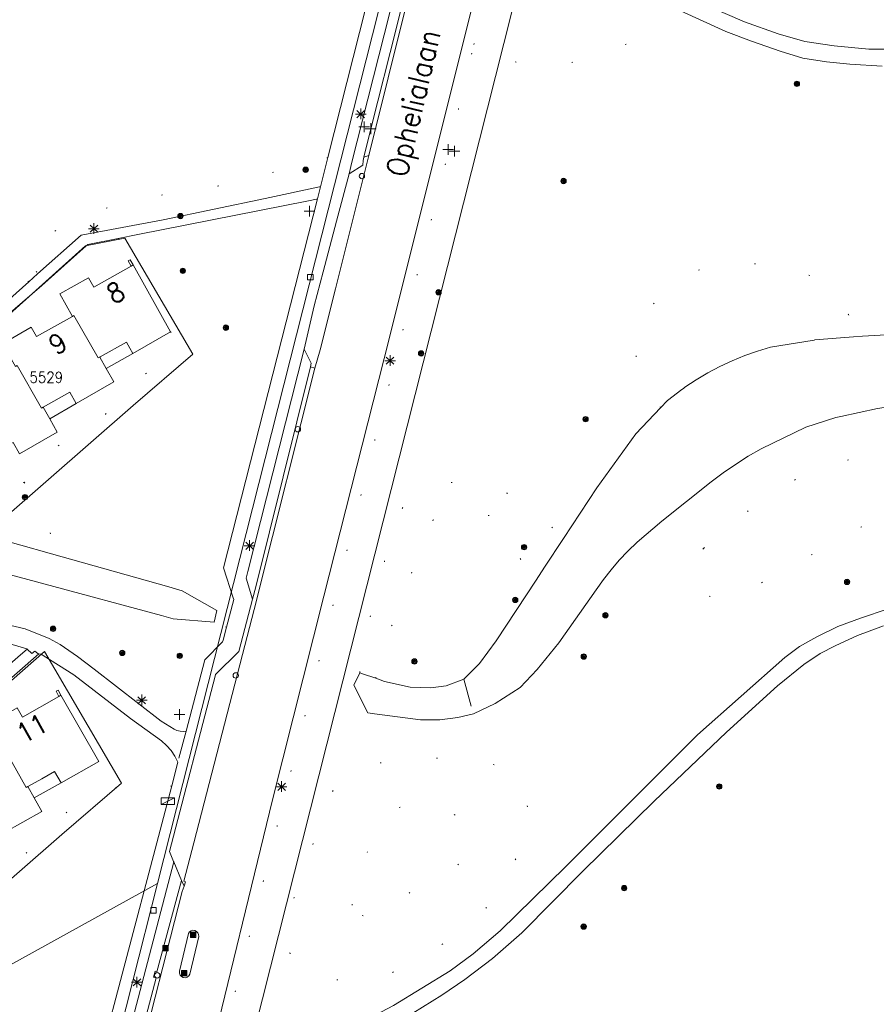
# Model space of a CAD drawing. Header units: metres. Extents: x 3 to 114181, y 112716 to 476231.
# Tile 75 of 90: x 112793 to 112873, y 475713 to 475804. Entities that reach past the tile are written whole.
import ezdxf
from ezdxf.enums import TextEntityAlignment as Align

# ---------------------------------------------------------------- set-up
doc = ezdxf.new("R2010")
doc.units = ezdxf.units.M
doc.header["$MEASUREMENT"] = 0
for name, pattern in [('DGN Style 1', [5.201608, 0.008655, -5.192953]), ('DGN Style 3', [12.11689, 8.654921, -3.461969]), ('DGN Style 5', [6.058445, 2.596476, -3.461969])]:
    doc.linetypes.add(name, pattern=pattern)
for name, color, linetype, lineweight in [('Cultuurscheiding BGT', 3, 'DGN Style 1', 0), ('Functie scheiding WGD BGT', 7, 'DGN Style 5', 0), ('Functie scheiding WTD BGT', 5, 'DGN Style 5', 0), ('Kadasterperceelnummers', 14, 'Continuous', 0), ('Kadasterpercelen', 14, 'Continuous', 13), ('Kant algemeen verharding BGT', 7, 'Continuous', 0), ('Kant water BGT', 4, 'Continuous', 0), ('Luifel H1 BGT', 1, 'DGN Style 3', 13), ('Muur BGT', 1, 'Continuous', 13), ('Pand BGT', 7, 'Continuous', 13), ('Symbool Boom BGT', 3, 'Continuous', 0), ('Symbool Inspectieput BGT', 5, 'Continuous', 0), ('Symbool Kast BGT', 7, 'Continuous', 0), ('Symbool Kolk BGT', 5, 'Continuous', 0), ('Symbool Lichtmast BGT', 7, 'Continuous', 0), ('Symbool Paal - Steen BGT', 7, 'Continuous', 0), ('Symbool Verkeersbordpaal BGT', 7, 'Continuous', 0), ('Tekst Nummeraanduidingsreeks BGT', 7, 'Continuous', 0), ('Tekst ORL Straatnaam BGT', 3, 'Continuous', 0), ('Tussenmuur BGT', 7, 'Continuous', 13), ('Walbescherming BGT', 5, 'Continuous', 13)]:
    doc.layers.add(name, color=color, linetype=linetype, lineweight=lineweight)
doc.styles.add('Style-STANDARD', font='STANDARD.shx')

# ---------------------------------------------------------------- blocks, each defined once
blk = doc.blocks.new('CELQ70')
at = {"layer": 'Symbool Kast BGT'}
for p, q in [((-0.0625, 0.031), (0.0625, 0.031)), ((-0.0625, -0.031), (-0.0625, 0.031)), ((-0.0625, -0.031), (0.0625, 0.031)), ((0.0625, -0.031), (0.0625, 0.031)), ((-0.0625, -0.031), (0.0625, -0.031))]:
    blk.add_line(p, q, dxfattribs=at)
blk = doc.blocks.new('CELQ21')
at = {"layer": 'Symbool Lichtmast BGT'}
for p, q in [((-0.05, 0), (0.05, 0)), ((0.0354, -0.0336), (-0.0354, 0.0336)), ((0.0354, 0.0336), (-0.0354, -0.0336)), ((-0.0001, 0.0526), (0, -0.0474))]:
    blk.add_line(p, q, dxfattribs=at)
blk = doc.blocks.new('CELQ30')
at = {"layer": 'Symbool Verkeersbordpaal BGT'}
for p, q in [((-0.05, 0), (0.05, 0)), ((0, 0.05), (0, -0.05))]:
    blk.add_line(p, q, dxfattribs=at)
blk = doc.blocks.new('CELQ20')
at = {"layer": 'Symbool Paal - Steen BGT', "flags": 128}
for points in [[(-0.025, -0.025), (-0.025, 0.025), (0.025, 0.025), (0.025, -0.025)], [(-0.018, -0.018), (-0.018, 0.018), (0.018, 0.018), (0.018, -0.018)], [(-0.011, -0.011), (-0.011, 0.011), (0.011, 0.011), (0.011, -0.011)], [(-0.0041, -0.0041), (-0.0041, 0.0041), (0.0041, 0.0041), (0.0041, -0.0041)]]:
    blk.add_lwpolyline(points, close=True, dxfattribs=at)
blk = doc.blocks.new('CELQ72')
at = {"layer": 'Symbool Inspectieput BGT', "flags": 128}
blk.add_lwpolyline([(0.025, 0.025), (-0.025, 0.025), (-0.025, -0.025), (0.025, -0.025)], close=True, dxfattribs=at)
blk = doc.blocks.new('CELQ24_1')
at = {"layer": 'Symbool Kolk BGT'}
blk.add_circle((0, 0), 0.025, dxfattribs=at)
blk = doc.blocks.new('CELA07')
at = {"layer": 'Symbool Boom BGT'}
for radius in [0.025, 0.018, 0.011, 0.00407]:
    blk.add_circle((0, 0), radius, dxfattribs=at)

msp = doc.modelspace()

# ---------------------------------------------------------------- linework, layer by layer
at = {"layer": 'Cultuurscheiding BGT', "flags": 128}
for points in [[(112839.407, 475817.608), (112838.748, 475814.912), (112837.595, 475810.066), (112835.501, 475801.269)], [(112853.308, 475806.05), (112853.268, 475805.937), (112852.853, 475805.204), (112852.378, 475804.508), (112851.847, 475803.853), (112851.263, 475803.246), (112850.631, 475802.688), (112849.955, 475802.186), (112849.239, 475801.741), (112848.489, 475801.357), (112847.71, 475801.037), (112846.906, 475800.783), (112846.084, 475800.596), (112845.25, 475800.479), (112844.287, 475800.332), (112843.317, 475800.239), (112842.344, 475800.201), (112841.37, 475800.218), (112840.398, 475800.289), (112835.501, 475801.269)], [(112835.501, 475801.269), (112832.836, 475790.073), (112827.185, 475768.076), (112811.458, 475705.901)], [(112822.119, 475791.558), (112818.896, 475791.044), (112815.539, 475789.505), (112803.913, 475787.623), (112798.354, 475785.834), (112795.363, 475783.8), (112794.115, 475782.545), (112794.896, 475781.13), (112795.112, 475780.74)], [(112802.608, 475784.027), (112803.718, 475782.049)], [(112853.062, 475768.274), (112850.833, 475772.541), (112850.794, 475773.248), (112850.822, 475773.955), (112850.917, 475774.656), (112851.077, 475775.345), (112851.302, 475776.016), (112851.589, 475776.663), (112851.936, 475777.28), (112852.339, 475777.861), (112852.796, 475778.402), (112853.352, 475778.997), (112853.957, 475779.543), (112854.606, 475780.035), (112855.294, 475780.471), (112856.017, 475780.847), (112856.769, 475781.161), (112857.545, 475781.409), (112858.339, 475781.591), (112859.145, 475781.706), (112859.959, 475781.751), (112860.773, 475781.728), (112865.067, 475781.55), (112867.214, 475780.439), (112867.839, 475780.111), (112868.426, 475779.717), (112868.965, 475779.261), (112869.453, 475778.75), (112869.882, 475778.189), (112870.248, 475777.585), (112870.546, 475776.944), (112870.773, 475776.276), (112870.926, 475775.586), (112871.004, 475774.884)], [(112794.282, 475780.003), (112793.964, 475780.287), (112793.676, 475780.544), (112791.743, 475780.043), (112788.92, 475777.76), (112786.849, 475775.532), (112786.312, 475774.954), (112785.517, 475774.622)], [(112807.47, 475775.359), (112808.121, 475774.198), (112804.576, 475770.887), (112801.409, 475767.688), (112796.701, 475764.518), (112793.867, 475761.347)], [(112857.084, 475755.216), (112857.438, 475755.518), (112862.858, 475760.069), (112866.267, 475761.973), (112870.617, 475763.453), (112871.151, 475763.53), (112871.691, 475763.53), (112872.225, 475763.453), (112872.743, 475763.301), (112873.234, 475763.077), (112873.689, 475762.785), (112874.097, 475762.432), (112874.45, 475762.024), (112874.562, 475761.507), (112874.604, 475760.98), (112874.574, 475760.452), (112874.474, 475759.932), (112874.304, 475759.431), (112874.068, 475758.958), (112873.771, 475758.52), (112873.417, 475758.127), (112860.001, 475750.639), (112859.567, 475750.511), (112859.118, 475750.449), (112858.666, 475750.453), (112858.219, 475750.524), (112857.787, 475750.66), (112857.38, 475750.858), (112857.006, 475751.113), (112856.674, 475751.421), (112856.391, 475751.774), (112856.245, 475752.216), (112856.165, 475752.674), (112856.155, 475753.139), (112856.212, 475753.601), (112856.338, 475754.049), (112856.528, 475754.474), (112856.778, 475754.865), (112857.084, 475755.216)], [(112793.867, 475761.347), (112791.432, 475761.211)], [(112793.867, 475761.347), (112794.465, 475760.174), (112797.403, 475754.411)], [(112825.075, 475743.628), (112826.248, 475749.854), (112828.599, 475758.465), (112829.169, 475759.075), (112829.79, 475759.632), (112830.458, 475760.132), (112831.167, 475760.571), (112831.913, 475760.947), (112832.688, 475761.255), (112833.578, 475761.333), (112834.471, 475761.339), (112835.362, 475761.275), (112836.245, 475761.141), (112837.114, 475760.937), (112837.965, 475760.665), (112838.791, 475760.327), (112839.588, 475759.924), (112840.351, 475759.459), (112841.074, 475758.935), (112841.754, 475758.356), (112844.026, 475756.113)], [(112826.559, 475743.11), (112826.622, 475744.329), (112826.793, 475746.105), (112826.991, 475746.806), (112828.239, 475748.235), (112828.812, 475749.262), (112829.309, 475751.015), (112830.526, 475754.87), (112831.422, 475757.124), (112831.92, 475757.85), (112833.57, 475758.329), (112836.222, 475758.435), (112837.899, 475758.089), (112838.752, 475756.865), (112839.355, 475755.765), (112840.395, 475753.365), (112841.489, 475752.25)], [(112812.679, 475747.864), (112811.523, 475748.328)], [(112822.936, 475715.055), (112823.773, 475714.985), (112824.612, 475714.982), (112825.449, 475715.045), (112826.278, 475715.176), (112827.094, 475715.372), (112827.892, 475715.633), (112831.303, 475717.313), (112834.467, 475719.64), (112836.832, 475721.748), (112840.779, 475728.289), (112840.871, 475728.962), (112840.895, 475729.641), (112840.85, 475730.319), (112840.737, 475730.989), (112840.556, 475731.645), (112840.31, 475732.278), (112840.001, 475732.883), (112839.632, 475733.454), (112838.416, 475734.901), (112836.767, 475735.218), (112835.106, 475735.456), (112833.435, 475735.615), (112831.758, 475735.695), (112830.604, 475735.677), (112829.452, 475735.601), (112828.305, 475735.467), (112827.167, 475735.275), (112826.04, 475735.026), (112825.415, 475734.812), (112824.814, 475734.538), (112824.243, 475734.205), (112823.708, 475733.818), (112823.215, 475733.379), (112822.767, 475732.893), (112822.369, 475732.366), (112818.962, 475722.705), (112818.341, 475717.776), (112820.498, 475715.663), (112821.294, 475715.396), (112822.108, 475715.193), (112822.936, 475715.055)], [(112807.582, 475733.102), (112807.157, 475732.998), (112805.298, 475732.542), (112803.156, 475733.049), (112803.044, 475733.031), (112802.386, 475732.921), (112800.543, 475732.615), (112798.978, 475731.791), (112791.399, 475724.184), (112790.868, 475724.657), (112786.705, 475722.32), (112784.737, 475721.334)], [(112824.381, 475721.998), (112824.164, 475723.596), (112824.489, 475724.684), (112825.536, 475726.513), (112826.843, 475728.693), (112827.306, 475729.886), (112827.759, 475730.483), (112828.876, 475731.154), (112829.81, 475731.272), (112831.487, 475731.215), (112832.587, 475730.998), (112833.748, 475730.501), (112834.341, 475730.12), (112834.802, 475729.673), (112835.041, 475729.124), (112835.074, 475728.598), (112835.036, 475727.494), (112834.777, 475726.892), (112834.566, 475726.305), (112834.2, 475725.745), (112833.635, 475725.345), (112832.937, 475725.063), (112832.522, 475724.821), (112831.486, 475724.322), (112830.776, 475724.089), (112829.726, 475723.17), (112829.123, 475722.671), (112828.581, 475721.946), (112828.369, 475721.522), (112827.714, 475721.127), (112827.292, 475720.99), (112826.392, 475720.909), (112825.612, 475720.952), (112824.807, 475721.158), (112824.381, 475721.998)]]:
    msp.add_lwpolyline(points, dxfattribs=at)
at = {"layer": 'Functie scheiding WGD BGT', "flags": 128}
for points in [[(112821.432, 475788.847), (112821.148, 475787.716)], [(112820.498, 475772.099), (112820.887, 475771.952)], [(112795.219, 475745.388), (112795.124, 475745.403), (112794.849, 475745.625), (112794.565, 475745.41), (112794.141, 475745.829)], [(112808.938, 475738.191), (112808.157, 475735.31)]]:
    msp.add_lwpolyline(points, dxfattribs=at)
at = {"layer": 'Functie scheiding WTD BGT', "flags": 128}
msp.add_lwpolyline([(112834.771, 475743.033), (112835.654, 475739.788)], dxfattribs=at)
at = {"layer": 'Kadasterpercelen', "linetype": 'Continuous', "flags": 128}
for points in [[(112816.862, 475623.858), (112850.339, 475641.506), (112873.044, 475654.252), (112978.531, 475714.742), (112841.472, 475834.292), (112841.777, 475832.966), (112842.423, 475827.799), (112842.557, 475823.035), (112842.324, 475819.441), (112841.76, 475815.722), (112840.721, 475811.052), (112795.803, 475633.228), (112794.697, 475629.32)], [(112803.234, 475784.061), (112809.542, 475773.275), (112803.998, 475768.48), (112792.167, 475758.171), (112784.805, 475771.189), (112787.853, 475772.833), (112799.556, 475783.346)], [(112795.743, 475745.593), (112802.896, 475733.362), (112797.352, 475728.567), (112785.521, 475718.258), (112778.58, 475730.53)], [(112806.259, 475724.003), (112725.999, 475679.639), (112718.45, 475673.095), (112717.406, 475674.889), (112710.12, 475670.862), (112717.373, 475657.779), (112719.705, 475659.108), (112801.611, 475705.652)]]:
    msp.add_lwpolyline(points, close=True, dxfattribs=at)
for points in [[(112783.782, 475635.263), (112797.347, 475688.818), (112801.611, 475705.652), (112806.259, 475724.003), (112829.215, 475814.632)], [(112840.721, 475811.052), (112795.803, 475633.228), (112794.697, 475629.32), (112793.755, 475625.994), (112792.093, 475620.949)]]:
    msp.add_lwpolyline(points, dxfattribs=at)
at = {"layer": 'Kant algemeen verharding BGT', "flags": 128}
for points in [[(112809.799, 475702.625), (112810.852, 475706.668), (112816.96, 475731.811), (112821.732, 475750.766), (112827.354, 475772.854), (112832.337, 475792.821), (112835.818, 475806.771), (112837.192, 475812.482), (112837.903, 475815.723), (112838.227, 475817.468), (112838.755, 475825.686)], [(112831.454, 475824.926), (112831.55, 475823.408), (112831.606, 475821.889), (112831.622, 475820.368), (112831.301, 475817.274), (112830.914, 475814.187), (112830.491, 475811.296), (112830.016, 475808.842), (112829.505, 475806.197), (112825.906, 475791.769)], [(112824.081, 475790.052), (112824.245, 475790.715), (112824.352, 475791.136), (112827.849, 475804.942), (112828.318, 475806.935), (112828.764, 475808.934), (112829.267, 475811.326), (112829.736, 475813.725), (112830.038, 475815.649), (112830.272, 475817.582), (112830.437, 475819.523)], [(112830.437, 475819.523), (112830.974, 475819.518), (112831.185, 475819.516), (112830.88, 475816.941), (112830.546, 475814.37), (112830.041, 475810.868), (112829.67, 475808.867), (112829.106, 475806.19), (112828.467, 475803.529), (112826.188, 475794.612), (112825.47, 475791.591)], [(112822.119, 475791.558), (112825.656, 475805.521)], [(112857.287, 475805.75), (112860.883, 475804.177), (112863.987, 475803.089), (112866.47, 475802.356), (112869.211, 475801.95), (112872.424, 475801.662), (112880.655, 475801.635)], [(112873.673, 475800.073), (112870.656, 475800.264), (112868.487, 475800.462), (112866.284, 475800.822), (112864.177, 475801.476), (112861.531, 475802.404), (112859.145, 475803.301), (112854.911, 475805.213)], [(112820.887, 475771.952), (112821.395, 475773.684), (112822.806, 475779.34), (112825.906, 475791.769), (112825.47, 475791.591), (112825.401, 475791.301), (112825.359, 475790.858), (112824.081, 475790.052), (112822.914, 475785.641), (112821.681, 475780.938), (112820.85, 475777.769), (112819.896, 475773.726), (112820.559, 475772.438), (112820.498, 475772.099)], [(112795.112, 475780.74), (112799.158, 475784.328), (112806.803, 475785.762), (112816.269, 475787.758), (112821.326, 475788.825), (112821.432, 475788.847), (112822.119, 475791.558)], [(112812.679, 475747.864), (112813.354, 475750.449), (112813.308, 475750.589), (112812.395, 475753.39), (112821.148, 475787.716), (112821.041, 475787.695), (112820.309, 475787.549), (112804.431, 475784.39), (112802.608, 475784.027)], [(112786.215, 475772.16), (112787.131, 475772.665), (112787.817, 475773.049), (112795.485, 475779.657), (112799.33, 475783.109), (112799.782, 475783.465), (112802.586, 475784.023), (112802.608, 475784.027)], [(112794.282, 475780.003), (112795.112, 475780.74)], [(112785.517, 475774.622), (112785.447, 475773.435), (112785.719, 475773.065), (112785.739, 475773.029), (112787.036, 475773.631), (112787.219, 475773.717), (112794.282, 475780.003)], [(112803.897, 475706.384), (112803.808, 475706.409), (112802.778, 475706.692), (112802.714, 475706.71), (112807.769, 475726.043), (112807.756, 475726.075), (112807.374, 475726.984), (112811.617, 475743.317), (112811.656, 475743.467), (112813.816, 475745.594), (112815.113, 475750.468), (112814.521, 475752.415), (112814.678, 475753.038), (112819.896, 475773.726)], [(112820.887, 475771.952), (112815.656, 475751.134), (112815.461, 475750.357), (112814.162, 475745.328), (112809.63, 475727.788), (112808.712, 475724.234), (112808.852, 475724.18), (112808.729, 475723.762), (112808.567, 475723.264), (112804.247, 475706.403)], [(112820.498, 475772.099), (112815.402, 475751.629), (112815.113, 475750.468)], [(112784.828, 475749.839), (112786.338, 475749.466), (112793.937, 475747.723), (112796.168, 475746.803), (112797.211, 475746.245), (112798.812, 475745.131), (112800.367, 475743.954), (112806.592, 475739.133), (112807.802, 475738.375), (112808.069, 475738.254), (112808.354, 475738.181), (112808.646, 475738.16), (112808.938, 475738.191), (112810.654, 475744.82), (112812.321, 475746.495), (112812.361, 475746.648), (112812.679, 475747.864)], [(112811.458, 475705.901), (112811.727, 475705.801), (112812.012, 475705.766), (112812.31, 475705.804), (112814.518, 475706.529), (112819.368, 475708.516), (112824.212, 475710.569), (112828.207, 475712.649), (112833.5, 475715.879), (112835.641, 475717.458), (112838.153, 475719.61), (112844.258, 475725.6), (112856.483, 475737.857), (112864.617, 475745.05), (112865.996, 475746.054), (112867.604, 475746.961), (112869.553, 475747.919), (112871.651, 475748.699), (112874.237, 475749.58)], [(112873.807, 475747.996), (112871.368, 475747.1), (112869.304, 475746.125), (112867.924, 475745.415), (112866.382, 475744.377), (112863.934, 475742.421), (112859.187, 475738.103), (112852.465, 475731.685), (112845.842, 475725.17), (112840.143, 475719.428), (112837.436, 475717.046), (112834.842, 475715.073), (112832.7, 475713.625), (112830.021, 475711.961)], [(112780.809, 475732.747), (112780.127, 475733.571), (112793.526, 475745.292), (112794.141, 475745.829), (112794.119, 475745.851), (112791.043, 475746.757)], [(112780.809, 475732.747), (112795.219, 475745.388)], [(112795.219, 475745.388), (112795.435, 475745.354), (112795.614, 475745.232), (112798.477, 475743.437), (112803.741, 475739.382), (112806.646, 475737.28), (112807.108, 475736.858), (112807.518, 475736.384), (112807.869, 475735.866), (112808.157, 475735.31)], [(112808.157, 475735.31), (112807.582, 475733.102)], [(112790.307, 475694.578), (112793.931, 475696.46), (112797.359, 475697.848), (112799.796, 475707.466), (112800.677, 475707.266), (112800.781, 475707.242), (112806.047, 475727.213), (112807.582, 475733.102)], [(112807.769, 475726.043), (112808.498, 475724.309), (112808.729, 475723.762)], [(112803.808, 475706.409), (112806.135, 475715.237), (112805.903, 475715.294), (112806.043, 475715.846), (112806.212, 475715.806), (112808.498, 475724.309)], [(112810.021, 475719.429), (112810.088, 475719.263), (112810.093, 475719.084), (112809.273, 475715.57), (112809.175, 475715.408), (112809.025, 475715.294), (112808.843, 475715.242), (112808.655, 475715.26), (112808.487, 475715.346), (112808.361, 475715.488), (112808.296, 475715.665), (112808.301, 475715.854), (112809.141, 475719.365), (112809.242, 475719.513), (112809.389, 475719.615), (112809.562, 475719.66), (112809.74, 475719.641), (112809.9, 475719.56), (112810.021, 475719.429)]]:
    msp.add_lwpolyline(points, dxfattribs=at)
at = {"layer": 'Kant water BGT', "flags": 128}
for points in [[(112871.004, 475774.884), (112871.854, 475774.955), (112874.564, 475775.089), (112878.288, 475774.83), (112883.345, 475774.215), (112884.662, 475774.169), (112885.979, 475774.193), (112887.294, 475774.288), (112888.601, 475774.454), (112890.272, 475774.763), (112891.933, 475775.119), (112893.583, 475775.522), (112896.836, 475776.548), (112899.408, 475777.112), (112903.283, 475777.848), (112908.22, 475777.339), (112909.228, 475776.887), (112910.201, 475776.365), (112911.134, 475775.773), (112912.022, 475775.116), (112912.861, 475774.397), (112915.721, 475771.876)], [(112853.062, 475768.274), (112853.698, 475768.945), (112855.04, 475769.985), (112855.182, 475770.085), (112855.324, 475770.184), (112856.379, 475770.877), (112857.465, 475771.52), (112858.58, 475772.11), (112859.722, 475772.648), (112860.887, 475773.131), (112862.075, 475773.558), (112863.281, 475773.929), (112867.364, 475774.577), (112867.428, 475774.587), (112871.004, 475774.884)], [(112888.493, 475770.996), (112883.721, 475769.796), (112873.255, 475768.214), (112869.82, 475767.466), (112869.353, 475767.362), (112866.582, 475766.48), (112862.429, 475764.467), (112861.223, 475763.762), (112860.043, 475763.014), (112858.89, 475762.224), (112857.767, 475761.393), (112853.19, 475757.744), (112850.869, 475755.763), (112850.025, 475754.952), (112849.221, 475754.101), (112848.46, 475753.212), (112847.742, 475752.287), (112847.071, 475751.328), (112843.608, 475746.417), (112841.573, 475743.914), (112840.01, 475742.262), (112837.668, 475740.766), (112835.654, 475739.788)], [(112844.026, 475756.113), (112847.123, 475760.829), (112850.772, 475765.859), (112853.062, 475768.274)], [(112782.182, 475758.7), (112797.403, 475754.411)], [(112841.489, 475752.25), (112842.267, 475753.435), (112844.026, 475756.113)], [(112811.523, 475748.328), (112807.722, 475748.654), (112806.623, 475748.963), (112784.956, 475754.78)], [(112797.403, 475754.411), (112807.316, 475751.618), (112808.563, 475751.261), (112811.765, 475749.42), (112811.523, 475748.328)], [(112834.771, 475743.033), (112836.216, 475744.491), (112837.78, 475746.602), (112841.489, 475752.25)], [(112835.654, 475739.788), (112834.208, 475739.464), (112832.521, 475739.238), (112830.728, 475739.23), (112826.453, 475739.805), (112825.813, 475739.891), (112824.54, 475742.481), (112825.075, 475743.628)], [(112825.075, 475743.628), (112825.34, 475743.536), (112826.559, 475743.11)], [(112826.559, 475743.11), (112827.377, 475742.824), (112829.768, 475742.273), (112831.703, 475742.213), (112833.103, 475742.42), (112834.771, 475743.033)]]:
    msp.add_lwpolyline(points, dxfattribs=at)
at = {"layer": 'Luifel H1 BGT', "flags": 128}
for points in [[(112803.377, 475774.394), (112800.932, 475773.019)], [(112803.698, 475773.826), (112803.377, 475774.394)], [(112801.498, 475771.921), (112803.97, 475773.344)], [(112803.97, 475773.344), (112803.698, 475773.826)], [(112800.932, 475773.019), (112800.891, 475772.996), (112801.498, 475771.921)], [(112798.689, 475768.681), (112798.092, 475769.734), (112795.632, 475768.324)], [(112796.233, 475767.263), (112798.689, 475768.681)], [(112795.632, 475768.324), (112796.233, 475767.263)], [(112797.285, 475733.39), (112796.692, 475734.437), (112795.499, 475733.765), (112794.202, 475733.034)], [(112794.202, 475733.034), (112794.788, 475731.986)], [(112794.788, 475731.986), (112797.285, 475733.39)]]:
    msp.add_lwpolyline(points, dxfattribs=at)
at = {"layer": 'Muur BGT', "flags": 128}
for points in [[(112803.718, 475782.049), (112803.536, 475781.945), (112803.806, 475781.467)], [(112803.718, 475782.049), (112803.987, 475781.569)], [(112797.279, 475741.533), (112797.013, 475741.999), (112796.831, 475741.896), (112797.096, 475741.429)]]:
    msp.add_lwpolyline(points, dxfattribs=at)
at = {"layer": 'Pand BGT', "flags": 128}
for points in [[(112803.806, 475781.467), (112803.987, 475781.569)], [(112803.987, 475781.569), (112807.47, 475775.359)], [(112803.806, 475781.467), (112800.327, 475779.509), (112799.837, 475780.378), (112797.164, 475778.872), (112798.341, 475776.788)], [(112798.341, 475776.788), (112795.009, 475774.897), (112794.517, 475775.766), (112791.841, 475774.244), (112793.048, 475772.113)], [(112800.891, 475772.996), (112800.932, 475773.019), (112803.377, 475774.394), (112803.698, 475773.826), (112803.97, 475773.344), (112807.47, 475775.359)], [(112795.632, 475768.324), (112798.092, 475769.734), (112798.689, 475768.681), (112802.187, 475770.7), (112801.498, 475771.921), (112800.891, 475772.996)], [(112790.12, 475763.524), (112792.828, 475765.054), (112793.427, 475763.999), (112796.937, 475766.021), (112796.233, 475767.263), (112795.632, 475768.324)], [(112797.096, 475741.429), (112793.692, 475739.497), (112793.202, 475740.363), (112790.535, 475738.852), (112791.725, 475736.75)], [(112794.202, 475733.034), (112795.499, 475733.765), (112796.692, 475734.437), (112797.285, 475733.39), (112800.798, 475735.366), (112797.279, 475741.533)], [(112797.096, 475741.429), (112797.279, 475741.533)], [(112788.911, 475728.367), (112791.387, 475729.766), (112791.979, 475728.73), (112795.496, 475730.72), (112794.788, 475731.986), (112794.202, 475733.034)]]:
    msp.add_lwpolyline(points, dxfattribs=at)
at = {"layer": 'Tussenmuur BGT', "flags": 128}
for points in [[(112800.891, 475772.996), (112800.743, 475772.913), (112798.489, 475776.871), (112798.341, 475776.788)], [(112795.632, 475768.324), (112795.475, 475768.235), (112793.204, 475772.202), (112793.048, 475772.113)], [(112794.202, 475733.034), (112794.057, 475732.952), (112791.866, 475736.829), (112791.725, 475736.75)]]:
    msp.add_lwpolyline(points, dxfattribs=at)
at = {"layer": 'Walbescherming BGT', "flags": 128}
for points in [[(112776.087, 475814.156), (112780.312, 475774.247), (112767.88, 475769.743), (112766.722, 475763.053), (112769.795, 475762.191), (112770.168, 475762.086), (112772.435, 475761.447), (112782.182, 475758.7), (112797.403, 475754.411), (112807.316, 475751.618), (112808.563, 475751.261), (112811.765, 475749.42), (112811.523, 475748.328), (112807.722, 475748.654), (112806.623, 475748.963), (112784.956, 475754.78), (112771.572, 475758.374), (112769.297, 475758.984), (112768.509, 475759.196)], [(112825.075, 475743.628), (112825.34, 475743.536), (112826.559, 475743.11), (112827.377, 475742.824), (112829.768, 475742.273), (112831.703, 475742.213), (112833.103, 475742.42), (112834.771, 475743.033), (112836.216, 475744.491), (112837.78, 475746.602), (112841.489, 475752.25), (112842.267, 475753.435), (112844.026, 475756.113), (112847.123, 475760.829), (112850.772, 475765.859), (112853.062, 475768.274), (112853.698, 475768.945), (112855.04, 475769.985), (112855.182, 475770.085), (112855.324, 475770.184), (112856.379, 475770.877), (112857.465, 475771.52), (112858.58, 475772.11), (112859.722, 475772.648), (112860.887, 475773.131), (112862.075, 475773.558), (112863.281, 475773.929), (112867.364, 475774.577), (112867.428, 475774.587), (112871.004, 475774.884), (112871.854, 475774.955), (112874.564, 475775.089)], [(112873.255, 475768.214), (112869.82, 475767.466), (112869.353, 475767.362), (112866.582, 475766.48), (112862.429, 475764.467), (112861.223, 475763.762), (112860.043, 475763.014), (112858.89, 475762.224), (112857.767, 475761.393), (112853.19, 475757.744), (112850.869, 475755.763), (112850.025, 475754.952), (112849.221, 475754.101), (112848.46, 475753.212), (112847.742, 475752.287), (112847.071, 475751.328), (112843.608, 475746.417), (112841.573, 475743.914), (112840.01, 475742.262), (112837.668, 475740.766), (112835.654, 475739.788), (112834.208, 475739.464), (112832.521, 475739.238), (112830.728, 475739.23), (112826.453, 475739.805), (112825.813, 475739.891), (112824.54, 475742.481), (112825.075, 475743.628)]]:
    msp.add_lwpolyline(points, dxfattribs=at)

# ---------------------------------------------------------------- block references
at = {"layer": 'Symbool Boom BGT', "xscale": 10, "yscale": 10, "zscale": 10}
for p in [(112865.749, 475798.421), (112820.046, 475790.431), (112844.034, 475789.381), (112808.397, 475786.12), (112808.616, 475781.021), (112832.408, 475779.025), (112812.622, 475775.734), (112830.785, 475773.338), (112846.083, 475767.218), (112793.932, 475759.964), (112840.366, 475755.312), (112870.408, 475752.071), (112839.543, 475750.397), (112847.93, 475748.971), (112796.544, 475747.714), (112802.982, 475745.469), (112808.327, 475745.201), (112830.164, 475744.675), (112845.919, 475745.131), (112858.524, 475733.042), (112849.674, 475723.586), (112845.909, 475720.002)]:
    msp.add_blockref('CELA07', p, dxfattribs=at)
at = {"layer": 'Symbool Inspectieput BGT', "xscale": 10, "yscale": 10, "zscale": 10}
for p in [(112820.478, 475780.442), (112805.888, 475721.519)]:
    msp.add_blockref('CELQ72', p, dxfattribs=at)
at = {"layer": 'Symbool Kast BGT', "xscale": 10, "yscale": 10, "zscale": 10}
msp.add_blockref('CELQ70', (112807.23, 475731.663), dxfattribs=at)
at = {"layer": 'Symbool Kolk BGT', "xscale": 10, "yscale": 10, "zscale": 10}
for p in [(112825.279, 475789.839), (112819.321, 475766.285), (112813.545, 475743.375), (112806.239, 475715.471)]:
    msp.add_blockref('CELQ24_1', p, dxfattribs=at)
at = {"layer": 'Symbool Lichtmast BGT', "xscale": 10, "yscale": 10, "zscale": 10}
for p in [(112825.167, 475795.604), (112800.342, 475784.944), (112827.895, 475772.66), (112814.822, 475755.428), (112804.794, 475741.063), (112817.803, 475733.015), (112804.352, 475714.819)]:
    msp.add_blockref('CELQ21', p, dxfattribs=at)
at = {"layer": 'Symbool Paal - Steen BGT', "xscale": 10, "yscale": 10, "zscale": 10}
for p in [(112809.569, 475719.25), (112807.016, 475717.993), (112808.75, 475715.665)]:
    msp.add_blockref('CELQ20', p, dxfattribs=at)
at = {"layer": 'Symbool Verkeersbordpaal BGT', "xscale": 10, "yscale": 10, "zscale": 10}
for p in [(112825.488, 475794.42), (112826.093, 475794.25), (112833.31, 475792.313), (112833.902, 475792.153), (112820.399, 475786.573), (112808.315, 475739.75)]:
    msp.add_blockref('CELQ30', p, dxfattribs=at)

# ---------------------------------------------------------------- texts
at = {"layer": 'Kadasterperceelnummers', "linetype": 'Continuous', "lineweight": 0, "style": 'Style-STANDARD'}
msp.add_text('5529', height=1, dxfattribs=at).set_placement((112795.916, 475771.116), align=Align.MIDDLE_CENTER)
at = {"layer": 'Tekst Nummeraanduidingsreeks BGT', "linetype": 'Continuous', "lineweight": 0, "style": 'Style-STANDARD'}
for s, rotation, p in [('8', 29.2, (112802.368, 475779.006)), ('9', 30.7, (112796.986, 475774.254)), ('11', 29.2, (112794.583, 475738.457))]:
    msp.add_text(s, height=1.8, rotation=rotation, dxfattribs=at).set_placement(p, align=Align.MIDDLE_CENTER)
at = {"layer": 'Tekst ORL Straatnaam BGT', "linetype": 'Continuous', "lineweight": 0, "style": 'Style-STANDARD'}
msp.add_text('Ophelialaan', height=2, rotation=76.88086, dxfattribs=at).set_placement((112828.47, 475789.872), align=Align.MIDDLE_LEFT)

doc.saveas('drawing.dxf')
